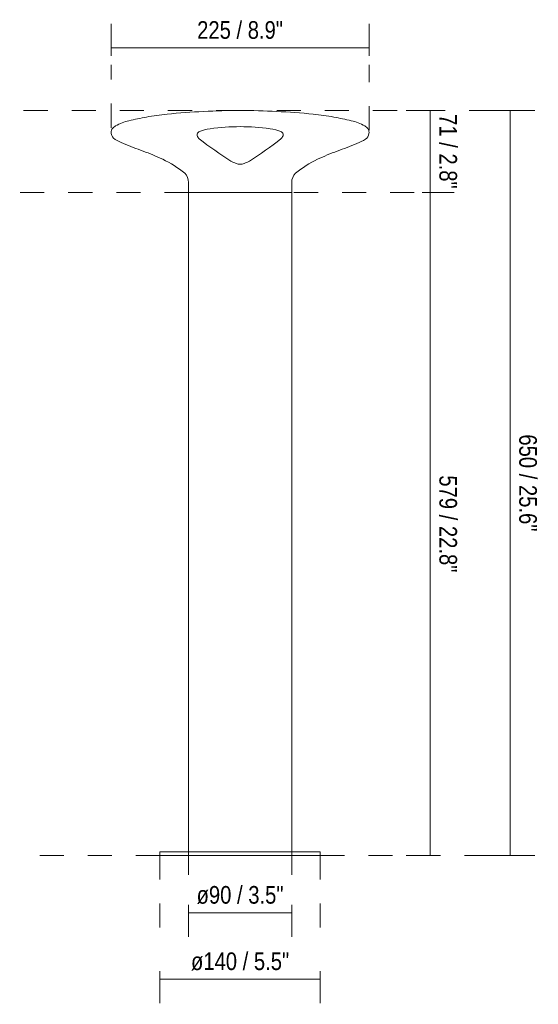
# Model space of a CAD drawing. Header units: millimetres. Extents: x -6784 to -4803, y -130 to 6730.
# Tile 1 of 4: x -6784 to -6331, y -130 to 729. Entities that reach past the tile are written whole.
import ezdxf

# ---------------------------------------------------------------- set-up
doc = ezdxf.new("R2010")
doc.units = ezdxf.units.MM
doc.linetypes.add('Dash', pattern=[42, 21, -21])
doc.layers.add('A-ANNO-DIMS', color=7, linetype='Dash', lineweight=9, true_color=0xd2d2d2)
doc.layers.add('A-ANNO-DIMS-7', color=7, linetype='Continuous', lineweight=9)
doc.layers.add('E-LITE-EQPM', color=7, linetype='Continuous', lineweight=20)
doc.styles.add('Arial Narrow', font='ARIALN.TTF', dxfattribs={"height": 15.4})
doc.dimstyles.new('FARO_-_2_2mm_Arial_Narrow_mm_Inch_Left', dxfattribs={"dimscale": 304.8, "dimtxt": 15.760837, "dimasz": 0, "dimexe": 0.068898, "dimexo": 0.0625, "dimgap": 0.011483, "dimtad": 1, "dimdec": 0, "dimzin": 0, "dimdsep": 46, "dimtxsty": 'Arial Narrow', "dimblk1": 'NONE', "dimblk2": 'NONE', "dimsah": 1, "dimcen": 0.09, "dimadec": 0, "dimazin": 0, "dimtfac": 1, "dimtdec": 4, "dimtix": 1, "dimtmove": 0, "dimatfit": 3, "dimfxl": 0.022966, "dimfxlon": 1, "dimtvp": 1, "dimtolj": 1, "dimtzin": 0, "dimarcsym": 2})
doc.dimstyles.new('FARO_-_2_2mm_Arial_Narrow_mm_Inch_Right', dxfattribs={"dimscale": 304.8, "dimtxt": 15.760837, "dimasz": 0, "dimexe": 0.068898, "dimexo": 0.0625, "dimgap": 0.011483, "dimtad": 1, "dimdec": 0, "dimzin": 0, "dimdsep": 46, "dimtxsty": 'Arial Narrow', "dimblk1": 'NONE', "dimblk2": 'NONE', "dimsah": 1, "dimcen": 0.09, "dimadec": 0, "dimazin": 0, "dimtfac": 1, "dimtdec": 4, "dimtix": 1, "dimtmove": 0, "dimatfit": 3, "dimfxl": 0.022966, "dimfxlon": 1, "dimtvp": 1, "dimtolj": 1, "dimtzin": 0, "dimarcsym": 2})

# ---------------------------------------------------------------- blocks, each defined once
blk = doc.blocks.new('DIMBLOCK1-Alzado_PDF')
at = {"layer": 'A-ANNO-DIMS-7', "color": 251, "true_color": 0x5b5b5b, "transparency": 16777216}
for p, q in [((-6661.71, -101.1), (-6661.71, -129.1)), ((-6661.71, -108.1), (-6661.71, -101.1)), ((-6521.71, -101.1), (-6521.71, -129.1)), ((-6521.71, -108.1), (-6521.71, -101.1)), ((-6661.71, -108.1), (-6521.71, -108.1))]:
    blk.add_line(p, q, dxfattribs=at)
at = {"layer": 'A-ANNO-DIMS-7', "color": 0, "transparency": 16777216, "insert": (-6634.61, -84.69), "char_height": 15.4, "width": 102.9708, "attachment_point": 1, "line_spacing_factor": 0.974696, "style": 'Arial Narrow'}
blk.add_mtext('ø140 / 5.5"', dxfattribs=at)
blk = doc.blocks.new('_None')
blk = doc.blocks.new('DIMBLOCK2-Alzado_PDF')
at = {"layer": 'A-ANNO-DIMS-7', "color": 251, "true_color": 0x5b5b5b, "transparency": 16777216}
for p, q in [((-6425.6, 650), (-6446.74, 650)), ((-6425.74, 578.5), (-6425.74, 650)), ((-6425.74, 650), (-6418.74, 650)), ((-6432.74, 578.5), (-6404.74, 578.5)), ((-6425.74, 578.5), (-6432.74, 578.5))]:
    blk.add_line(p, q, dxfattribs=at)
at = {"layer": 'A-ANNO-DIMS-7', "color": 0, "transparency": 16777216, "insert": (-6402.34, 646.9), "char_height": 15.4, "width": 78.3539, "attachment_point": 1, "rotation": 270, "line_spacing_factor": 0.974696, "style": 'Arial Narrow'}
blk.add_mtext('71 / 2.8"', dxfattribs=at)
blk = doc.blocks.new('DIMBLOCK3-Alzado_PDF')
at = {"layer": 'A-ANNO-DIMS-7', "color": 251, "true_color": 0x5b5b5b, "transparency": 16777216}
for p, q in [((-6432.74, 578.5), (-6404.74, 578.5)), ((-6425.74, 578.5), (-6432.74, 578.5)), ((-6425.74, 0), (-6425.74, 578.5)), ((-6425.6, 0), (-6446.74, 0)), ((-6425.74, 0), (-6418.74, 0))]:
    blk.add_line(p, q, dxfattribs=at)
at = {"layer": 'A-ANNO-DIMS-7', "color": 0, "transparency": 16777216, "insert": (-6402.34, 331.66), "char_height": 15.4, "width": 101.77, "attachment_point": 1, "rotation": 270, "line_spacing_factor": 0.974696, "style": 'Arial Narrow'}
blk.add_mtext('579 / 22.8"', dxfattribs=at)
blk = doc.blocks.new('DIMBLOCK4-Alzado_PDF')
at = {"layer": 'A-ANNO-DIMS-7', "color": 251, "true_color": 0x5b5b5b, "transparency": 16777216}
for p, q in [((-6636.71, -43.15), (-6636.71, -71.15)), ((-6636.71, -50.15), (-6636.71, -43.15)), ((-6636.71, -50.15), (-6546.71, -50.15)), ((-6546.71, -43.15), (-6546.71, -71.15)), ((-6546.71, -50.15), (-6546.71, -43.15))]:
    blk.add_line(p, q, dxfattribs=at)
at = {"layer": 'A-ANNO-DIMS-7', "color": 0, "transparency": 16777216, "insert": (-6629.73, -26.75), "char_height": 15.4, "width": 91.2628, "attachment_point": 1, "line_spacing_factor": 0.974696, "style": 'Arial Narrow'}
blk.add_mtext('ø90 / 3.5"', dxfattribs=at)
blk = doc.blocks.new('DIMBLOCK5-Alzado_PDF')
at = {"layer": 'A-ANNO-DIMS-7', "color": 251, "true_color": 0x5b5b5b, "transparency": 16777216}
for p, q in [((-6704.39, 697.59), (-6704.39, 725.59)), ((-6479.02, 697.59), (-6479.02, 725.59)), ((-6704.39, 704.59), (-6479.02, 704.59)), ((-6704.39, 704.59), (-6704.39, 697.59)), ((-6479.02, 704.59), (-6479.02, 697.59))]:
    blk.add_line(p, q, dxfattribs=at)
at = {"layer": 'A-ANNO-DIMS-7', "color": 0, "transparency": 16777216, "insert": (-6629.23, 727.99), "char_height": 15.4, "width": 90.0619, "attachment_point": 1, "line_spacing_factor": 0.974696, "style": 'Arial Narrow'}
blk.add_mtext('225 / 8.9"', dxfattribs=at)
blk = doc.blocks.new('DIMBLOCK6-Alzado_PDF')
at = {"layer": 'A-ANNO-DIMS-7', "color": 251, "true_color": 0x5b5b5b, "transparency": 16777216}
for p, q in [((-6355.9, 650), (-6377.05, 650)), ((-6356.05, 0), (-6356.05, 650)), ((-6356.05, 650), (-6349.05, 650)), ((-6355.9, 0), (-6377.05, 0)), ((-6356.05, 0), (-6349.05, 0))]:
    blk.add_line(p, q, dxfattribs=at)
at = {"layer": 'A-ANNO-DIMS-7', "color": 0, "transparency": 16777216, "insert": (-6332.64, 367.4), "char_height": 15.4, "width": 101.77, "attachment_point": 1, "rotation": 270, "line_spacing_factor": 0.974696, "style": 'Arial Narrow'}
blk.add_mtext('650 / 25.6"', dxfattribs=at)

msp = doc.modelspace()

# ---------------------------------------------------------------- linework, layer by layer
at = {"layer": 'A-ANNO-DIMS'}
for p, q in [((-6704.39, 635), (-6704.39, 690)), ((-6479.02, 632.83), (-6479.02, 690)), ((-6591.71, 650), (-6784.19, 650)), ((-6559.71, 650), (-6334.5, 650)), ((-6636.71, 578.5), (-6784.19, 578.5)), ((-6544.71, 578.5), (-6434.71, 578.5)), ((-6661.71, 0), (-6784.19, 0)), ((-6661.71, 0), (-6661.71, -77)), ((-6636.71, 3), (-6636.71, -17)), ((-6546.71, 3), (-6546.71, -17)), ((-6521.71, 0), (-6521.71, -77)), ((-6521.71, 0), (-6334.5, 0))]:
    msp.add_line(p, q, dxfattribs=at)
at = {"layer": 'E-LITE-EQPM'}
for p, q in [((-6636.71, 587.23), (-6636.71, 578.5)), ((-6546.71, 578.5), (-6546.71, 587.23)), ((-6546.71, 578.5), (-6636.71, 578.5)), ((-6636.71, 578.5), (-6636.71, 3)), ((-6546.71, 3), (-6546.71, 578.5)), ((-6521.71, 3), (-6661.71, 3)), ((-6661.71, 3), (-6661.71, 0)), ((-6661.71, 0), (-6521.71, 0)), ((-6521.71, 0), (-6521.71, 3))]:
    msp.add_line(p, q, dxfattribs=at)
for centre, radius, start, end in [((-6581.96, 57.9), 593.53, 97.12011, 98.87989), ((-6591.58, -2.36), 652.36, 90.01167, 95.62624), ((-6591.84, -2.36), 652.36, 84.37376, 89.98833), ((-6601.45, 57.9), 593.53, 81.12011, 82.87989), ((-6694.48, 626.39), 11.82, 120.34098, 137.65902), ((-6679.04, 598.31), 43.87, 102.78288, 119.21712), ((-6557.13, 60.98), 594.85, 101.28996, 102.78288), ((-6589.43, 415.87), 220.11, 90.59299, 97.40701), ((-6593.99, 415.87), 220.11, 82.59299, 89.40701), ((-6626.29, 60.98), 594.85, 77.21712, 78.71004), ((-6504.38, 598.31), 43.87, 60.78288, 77.21712), ((-6488.94, 626.39), 11.82, 42.34098, 59.65902), ((-6691.7, 630.89), 12.53, 175.2375, 184.7625), ((-6700.44, 631.82), 3.76, 137.65902, 178.34098), ((-6697.9, 630.37), 6.31, 184.7625, 241.46017), ((-6626.62, 628.81), 2.72, 114.59299, 177.40701), ((-6627.01, 628.83), 2.33, 177.40701, 201.63743), ((-6622.17, 630.74), 7.54, 201.56598, 226.49793), ((-6613.34, 599.8), 34.62, 97.40701, 114.59299), ((-6570.07, 599.8), 34.62, 65.40701, 82.59299), ((-6561.25, 630.74), 7.54, 313.50207, 338.43402), ((-6556.8, 628.81), 2.72, 2.59299, 65.40701), ((-6556.41, 628.83), 2.33, 338.36257, 2.59299), ((-6485.51, 630.37), 6.31, 300.7625, 355.2375), ((-6482.98, 631.82), 3.76, 1.65902, 42.34098), ((-6491.71, 630.89), 12.53, 355.2375, 4.7625), ((-6657.02, 702.2), 88.96, 240.42771, 245.73004), ((-6429.24, 1292.11), 721.19, 248.49835, 249.95254), ((-6419.7, 892.47), 338.4, 232.14706, 237.85294), ((-6763.72, 892.47), 338.4, 302.14706, 307.85294), ((-6754.17, 1292.11), 721.19, 290.04746, 291.50165), ((-6526.4, 702.2), 88.96, 294.26996, 299.73004), ((-6744.55, 428.04), 198.6, 64.58202, 69.95254), ((-6438.87, 428.04), 198.6, 110.04746, 115.41798), ((-6700.25, 521.25), 95.4, 50.8716, 64.58202), ((-6587.34, 625.72), 23.35, 237.85294, 250.14706), ((-6591.99, 611.13), 8.06, 246.01613, 271.98387), ((-6591.43, 611.13), 8.06, 268.01613, 293.98387), ((-6596.08, 625.72), 23.35, 289.85294, 302.14706), ((-6483.16, 521.25), 95.4, 115.41798, 129.1284), ((-6648.51, 587.03), 11.8, 0.96718, 44.20502), ((-6534.91, 587.03), 11.8, 135.79498, 179.03282)]:
    msp.add_arc(centre, radius, start, end, dxfattribs=at)

# ---------------------------------------------------------------- dimensions: what is measured, and where the dimension line sits
at = {"layer": 'A-ANNO-DIMS', "color": 251, "linetype": 'Continuous', "true_color": 0x5b5b5b}
dim = msp.add_linear_dim(base=(-6479.02, 704.59), p1=(-6704.39, 697.59), p2=(-6479.02, 697.59), dimstyle='FARO_-_2_2mm_Arial_Narrow_mm_Inch_Right', override={"dimpost": '<>', "dimfxl": 225.370066}, dxfattribs=at)
dim.commit()
dim.dimension.update_dxf_attribs({"geometry": 'DIMBLOCK5-Alzado_PDF', "text_midpoint": (-6591.71, 718.06)})
for base, p1, p2, override, picture, middle in [((-6425.7436, 650), (-6432.7436, 578.5026), (-6418.7436, 650), {"dimtad": 4, "dimpost": '<>', "dimfxl": 72.855219}, 'DIMBLOCK2-Alzado_PDF', (-6412.2745, 614.2513)), ((-6356.05, 650), (-6349.05, 0), (-6349.05, 650), {"dimtad": 4, "dimpost": '<>', "dimfxl": 650}, 'DIMBLOCK6-Alzado_PDF', (-6342.58, 325)), ((-6425.7436, 578.5026), (-6418.7436, 0), (-6432.7436, 578.5026), {"dimtad": 4, "dimpost": '<>', "dimfxl": 578.671945}, 'DIMBLOCK3-Alzado_PDF', (-6412.2745, 289.2513))]:
    dim = msp.add_linear_dim(base=base, p1=p1, p2=p2, angle=90, dimstyle='FARO_-_2_2mm_Arial_Narrow_mm_Inch_Right', override=override, dxfattribs=at)
    dim.commit()
    dim.dimension.update_dxf_attribs({"geometry": picture, "text_midpoint": middle})
for base, p1, p2, override, picture, middle in [((-6546.71, -50.15), (-6636.71, -43.15), (-6546.71, -43.15), {"dimpost": '<>', "dimfxl": 90}, 'DIMBLOCK4-Alzado_PDF', (-6591.71, -36.68)), ((-6521.71, -108.1), (-6661.71, -101.1), (-6521.71, -101.1), {"dimpost": '<>', "dimfxl": 139.998399}, 'DIMBLOCK1-Alzado_PDF', (-6591.71, -94.63))]:
    dim = msp.add_linear_dim(base=base, p1=p1, p2=p2, text='ø<>', dimstyle='FARO_-_2_2mm_Arial_Narrow_mm_Inch_Left', override=override, dxfattribs=at)
    dim.commit()
    dim.dimension.update_dxf_attribs({"geometry": picture, "text_midpoint": middle})

doc.saveas('drawing.dxf')
